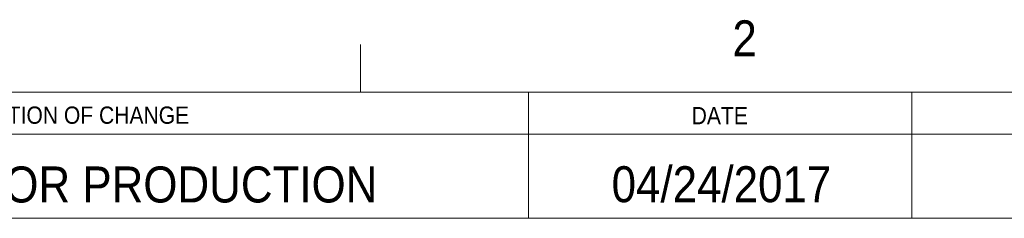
# Model space of a CAD drawing. Header units: inches. Extents: x 0.5 to 16.5, y 0.2 to 10.8.
# Tile 12 of 13: x 11.548 to 14.116, y 10.272 to 10.789. Entities that reach past the tile are written whole.
import ezdxf

# ---------------------------------------------------------------- set-up
doc = ezdxf.new("R2010")
doc.units = ezdxf.units.IN
doc.header["$MEASUREMENT"] = 0
doc.linetypes.add('SLD-Solid', pattern=[0])
doc.styles.add('SLDTEXTSTYLE2', font='GOTHIC.TTF', dxfattribs={"width": 0.913})

msp = doc.modelspace()

# ---------------------------------------------------------------- linework, layer by layer
at = {"color": 7, "linetype": 'SLD-Solid', "lineweight": 18}
for p, q in [((12.4375, 10.6), (12.4375, 10.725)), ((0.625, 10.6), (16.375, 10.6)), ((12.875, 10.6), (12.875, 10.271875)), ((13.875, 10.6), (13.875, 10.271875)), ((9.375, 10.490625), (16.362049, 10.490625)), ((9.375, 10.271875), (16.362049, 10.271875))]:
    msp.add_line(p, q, dxfattribs=at)

# ---------------------------------------------------------------- texts
at = {"color": 7, "linetype": 'Continuous', "lineweight": 0, "style": 'SLDTEXTSTYLE2'}
for s, insert, char_height, attachment_point in [('2', (13.407239, 10.787496), 0.09375, 1), ('DESCRIPTION OF CHANGE', (11.631715, 10.563035), 0.045, 2), ('DATE', (13.374198, 10.561792), 0.045, 2), ('RELEASED FOR PRODUCTION', (11.638638, 10.406837), 0.09375, 2), ('04/24/2017', (13.37861, 10.407481), 0.09375, 2)]:
    msp.add_mtext(s, dxfattribs=dict(at, insert=insert, char_height=char_height, attachment_point=attachment_point))

doc.saveas('drawing.dxf')
